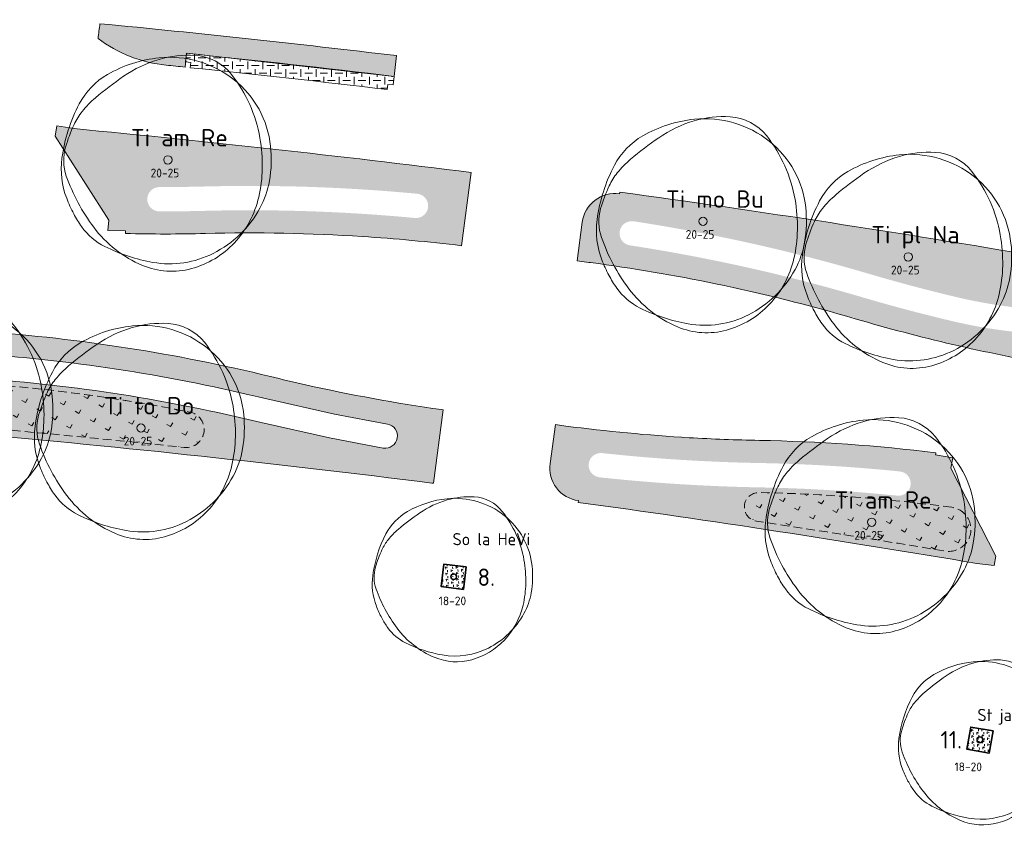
# Model space of a CAD drawing. Header units: metres. Extents: x 167415 to 168367, y 462435 to 462930.
# Tile 128 of 146: x 167543 to 167599, y 462763 to 462810. Entities that reach past the tile are written whole.
import ezdxf
from ezdxf.enums import TextEntityAlignment as Align

# ---------------------------------------------------------------- set-up
doc = ezdxf.new("R2010")
doc.units = ezdxf.units.M
doc.header["$LTSCALE"] = 0.2
doc.linetypes.add('DASHED', pattern=[0.75, 0.5, -0.25])
for name, color, linetype, lineweight in [('N-PV-GR-BOOM-afmeting', 90, 'Continuous', 25), ('N-PV-GR-BOOM-GRANULAAT-S', 90, 'Continuous', 20), ('N-PV-GR-BOOM-GROND-S', 90, 'Continuous', 20), ('N-WE-GR-BEPLANTING_CULTUUR-A-200', 46, 'Continuous', 18), ('N-WE-GR-BEPLANTING_CULTUUR-G', 46, 'Continuous', 35), ('N-WE-GR-BEPLANTING_CULTUUR-T35', 46, 'Continuous', 35), ('N-WE-GR-BOLLEN-A-WRM-200 Mengsel Bloemendal-A', 108, 'Continuous', 18), ('N-WE-GR-BOLLEN-A-WRM-200 Mengsel Bloemendal-G', 108, 'DASHED', 18), ('N-WE-GW-BOOM_T35', 90, 'Continuous', 20), ('N-WE-VH-VERHARDING_GRASPLAAT-G', 72, 'Continuous', 18), ('N-WE-VH-VERHARDING_TEGEL_GRAS-A', 72, 'Continuous', 18), ('N_WE_GR_GRAS_WRM_RVA kruidenmengsel Barneveld_B116-A', 83, 'Continuous', 18), ('N_WE_GR_GRAS_WRM_RVA kruidenmengsel Barneveld_B116-G', 83, 'Continuous', 18), ('N_WE_GR_GRAS_WRM_RVA margrietmengsel-A', 213, 'Continuous', 18), ('N_WE_GR_GRAS_WRM_RVA margrietmengsel-G', 213, 'Continuous', 18)]:
    doc.layers.add(name, color=color, linetype=linetype, lineweight=lineweight)
doc.styles.add('NLCS-ISO-M200-T25', font='NLCS-ISO.ttf', dxfattribs={"height": 0.5})
doc.styles.add('NLCS-ISO-M200-T35', font='NLCS-ISO.ttf', dxfattribs={"height": 0.7000000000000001})
doc.styles.add('Standaard200', font='isocpeur.ttf', dxfattribs={"height": 0.4})
pattern_1 = [(92.99999999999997, (0, 0), (-0.30865369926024, 0.1572666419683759), [0.1154704, -0.23094]), (92.99999999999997, (-0.1089278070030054, 0.1677341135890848), (-0.30865369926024, 0.1572666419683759), [0.1154704, -0.23094]), (333, (-0.1089278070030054, 0.1677341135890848), (0.2905237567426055, 0.1886686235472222), [0.1154704, -0.23094])]
pattern_2 = [(60.02193949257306, (0, 0), (-0.8575026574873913, 0.4946416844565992), [0.24, -0.74994]), (150.0219394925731, (0, 0), (-0.4946416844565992, -0.8575026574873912), [0.24, -0.74994])]

# ---------------------------------------------------------------- blocks, each defined once
blk = doc.blocks.new('*U59')
at = {"linetype": 'Continuous'}
blk.add_circle((0, 0), 0.1845092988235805, dxfattribs=at)
blk.add_circle((0, 0), 0.15)
for centre, radius, start, end in [((0.9143825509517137, -0.002301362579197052), 4.600723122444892, 86.58911100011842, 106.3682710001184), ((1.056161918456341, 2.378944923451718), 2.21526890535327, 38.20985000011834, 86.5854950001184), ((0.1954232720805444, -1.18369016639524), 5.69477568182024, 95.77430700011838, 119.9477920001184), ((1.167773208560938, -0.8648117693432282), 5.499689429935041, 106.3688740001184, 124.4477540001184), ((0.07970034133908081, -0.03998979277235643), 4.545240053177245, 51.53933000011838, 95.77344500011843), ((-1.04000423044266, 0.9606120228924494), 3.220049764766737, 119.9474720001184, 152.2845150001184), ((6.673480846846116, -8.892264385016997), 15.23380010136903, 124.4457860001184, 130.3031460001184), ((0.2288267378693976, 0.1477590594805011), 4.305464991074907, 6.022262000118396, 51.53931800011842), ((2.460397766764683, -0.8782636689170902), 7.174070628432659, 152.2851410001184, 172.4003910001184), ((-0.3515115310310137, -0.6099093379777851), 4.373408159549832, 130.3005070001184, 141.2454220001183), ((-1.549780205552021, 0.3518966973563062), 2.836877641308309, 141.2443700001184, 154.9906160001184), ((2.154547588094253, -1.37596471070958), 6.924367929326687, 154.9923550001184, 163.7785190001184), ((-2.823502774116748, -0.2440311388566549), 6.971300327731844, 358.8883060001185, 9.983350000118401), ((-0.9877565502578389, 0.01932567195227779), 5.528817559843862, 350.2300720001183, 6.023218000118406), ((-1.102603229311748, -0.4029311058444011), 3.57950533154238, 172.3996280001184, 201.0284730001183), ((-2.504075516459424, -0.0205774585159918), 2.072584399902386, 163.7796780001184, 199.3827820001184), ((-1.978632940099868, -0.2603525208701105), 6.126276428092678, 347.0492550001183, 358.8876950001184), ((3.469242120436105, 2.080817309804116), 8.404750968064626, 199.3819430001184, 216.8465580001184), ((0.6392974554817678, -0.2608628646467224), 3.877806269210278, 331.3473820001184, 350.2303160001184), ((1.476309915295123, 0.5879067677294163), 6.342209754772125, 201.0235440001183, 207.8216400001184), ((-0.2560194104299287, -0.6565432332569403), 4.358694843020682, 316.7621770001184, 347.0498660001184), ((-0.1795833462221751, 0.1865259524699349), 4.810936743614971, 296.8801270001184, 331.3479920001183), ((0.1673832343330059, -0.1029643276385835), 4.862144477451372, 207.8203580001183, 215.5805050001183), ((-1.507113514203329, -1.300645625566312), 2.803406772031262, 215.5851440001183, 243.3800810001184), ((0.9177623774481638, 0.1688468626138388), 5.216390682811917, 216.8467250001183, 247.0462340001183), ((0.6477036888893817, 2.999956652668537), 7.613650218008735, 243.3843840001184, 260.1467900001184), ((-0.04137638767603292, -0.8584661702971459), 4.063995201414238, 285.3685610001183, 316.7631230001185), ((0.07267107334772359, -0.3112232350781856), 4.252909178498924, 260.1457210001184, 296.8807070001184), ((0.1648026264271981, -1.608874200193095), 3.285778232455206, 247.0471650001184, 285.3699040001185)]:
    blk.add_arc(centre, radius, start, end, dxfattribs=at)
blk.add_arc((-2.118072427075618, -0.1198345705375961), 6.255027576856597, 9.983148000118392, 38.20995300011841)
at = {"style": 'NLCS-ISO-M200-T35'}
blk.add_attdef('#._SOORT_TYPE', text='', height=0.7000000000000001, dxfattribs=at).set_placement((-0.141237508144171, 0.8669552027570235), align=Align.BOTTOM_LEFT)
blk = doc.blocks.new('*U76')
at = {"linetype": 'Continuous'}
blk.add_circle((0, 0), 0.1845092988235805, dxfattribs=at)
blk.add_circle((0, 0), 0.15)
for centre, radius, start, end in [((0.9143825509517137, -0.002301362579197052), 4.600723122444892, 86.58911100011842, 106.3682710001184), ((1.056161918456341, 2.378944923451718), 2.21526890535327, 38.20985000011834, 86.5854950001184), ((0.1954232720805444, -1.18369016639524), 5.69477568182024, 95.77430700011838, 119.9477920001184), ((1.167773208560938, -0.8648117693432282), 5.499689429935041, 106.3688740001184, 124.4477540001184), ((0.07970034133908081, -0.03998979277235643), 4.545240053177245, 51.53933000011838, 95.77344500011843), ((-1.04000423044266, 0.9606120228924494), 3.220049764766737, 119.9474720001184, 152.2845150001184), ((6.673480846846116, -8.892264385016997), 15.23380010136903, 124.4457860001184, 130.3031460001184), ((0.2288267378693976, 0.1477590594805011), 4.305464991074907, 6.022262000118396, 51.53931800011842), ((2.460397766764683, -0.8782636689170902), 7.174070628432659, 152.2851410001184, 172.4003910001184), ((-0.3515115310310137, -0.6099093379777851), 4.373408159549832, 130.3005070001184, 141.2454220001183), ((-1.549780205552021, 0.3518966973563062), 2.836877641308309, 141.2443700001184, 154.9906160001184), ((2.154547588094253, -1.37596471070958), 6.924367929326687, 154.9923550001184, 163.7785190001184), ((-2.823502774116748, -0.2440311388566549), 6.971300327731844, 358.8883060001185, 9.983350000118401), ((-0.9877565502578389, 0.01932567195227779), 5.528817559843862, 350.2300720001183, 6.023218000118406), ((-1.102603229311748, -0.4029311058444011), 3.57950533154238, 172.3996280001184, 201.0284730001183), ((-2.504075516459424, -0.0205774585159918), 2.072584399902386, 163.7796780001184, 199.3827820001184), ((-1.978632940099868, -0.2603525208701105), 6.126276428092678, 347.0492550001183, 358.8876950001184), ((3.469242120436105, 2.080817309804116), 8.404750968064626, 199.3819430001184, 216.8465580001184), ((0.6392974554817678, -0.2608628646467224), 3.877806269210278, 331.3473820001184, 350.2303160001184), ((1.476309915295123, 0.5879067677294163), 6.342209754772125, 201.0235440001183, 207.8216400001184), ((-0.2560194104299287, -0.6565432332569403), 4.358694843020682, 316.7621770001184, 347.0498660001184), ((-0.1795833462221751, 0.1865259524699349), 4.810936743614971, 296.8801270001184, 331.3479920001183), ((0.1673832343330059, -0.1029643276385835), 4.862144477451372, 207.8203580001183, 215.5805050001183), ((-1.507113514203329, -1.300645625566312), 2.803406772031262, 215.5851440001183, 243.3800810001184), ((0.9177623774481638, 0.1688468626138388), 5.216390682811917, 216.8467250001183, 247.0462340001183), ((0.6477036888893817, 2.999956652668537), 7.613650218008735, 243.3843840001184, 260.1467900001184), ((-0.04137638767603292, -0.8584661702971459), 4.063995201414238, 285.3685610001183, 316.7631230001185), ((0.07267107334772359, -0.3112232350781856), 4.252909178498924, 260.1457210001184, 296.8807070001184), ((0.1648026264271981, -1.608874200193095), 3.285778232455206, 247.0471650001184, 285.3699040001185)]:
    blk.add_arc(centre, radius, start, end, dxfattribs=at)
blk.add_arc((-2.118072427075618, -0.1198345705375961), 6.255027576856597, 9.983148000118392, 38.20995300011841)
at = {"style": 'NLCS-ISO-M200-T35'}
blk.add_attdef('#._SOORT_TYPE', text='', height=0.7000000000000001, dxfattribs=at).set_placement((-0.06356112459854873, 1.597097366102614), align=Align.BOTTOM_LEFT)
blk = doc.blocks.new('BOOM_1E GROOTTE_TEXT')
at = {"linetype": 'Continuous'}
blk.add_circle((0, 0), 0.2415770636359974, dxfattribs=at)
for centre, radius, start, end in [((0.2558666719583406, -1.549799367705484), 7.456140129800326, 95.7743070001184, 119.9477920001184), ((1.528959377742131, -1.132293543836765), 7.200714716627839, 106.3688740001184, 124.4477540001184), ((1.197196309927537, -0.003013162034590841), 6.023702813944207, 86.58911100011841, 106.3682710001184), ((0.1043512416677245, -0.05235842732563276), 5.951059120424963, 51.53933000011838, 95.77344500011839), ((1.382827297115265, 3.114740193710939), 2.900440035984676, 38.20985000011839, 86.5854950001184), ((-1.361672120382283, 1.257724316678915), 4.21599438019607, 119.9474720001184, 152.2845150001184), ((8.73755370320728, -11.64259542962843), 19.9455351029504, 124.4457860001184, 130.3031460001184), ((-2.773181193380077, -0.1568987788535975), 8.189675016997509, 9.983148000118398, 38.2099530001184), ((0.2996016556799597, 0.1934601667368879), 5.637122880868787, 6.022262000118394, 51.53931800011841), ((-0.4602322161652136, -0.7985511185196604), 5.726080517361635, 130.3005070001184, 141.2454220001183), ((3.221385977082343, -1.149906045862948), 9.392973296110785, 152.2851410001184, 172.4003910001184), ((-2.029119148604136, 0.4607365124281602), 3.714309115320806, 141.2443700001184, 154.9906160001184), ((2.82093793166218, -1.801543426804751), 9.066038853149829, 154.9923550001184, 163.7785190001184), ((-3.696797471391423, -0.3195086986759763), 9.12748719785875, 358.8883060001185, 9.983350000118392), ((-3.278573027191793, -0.02694195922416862), 2.713623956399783, 163.7796780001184, 199.3827820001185), ((-1.29326450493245, 0.02530300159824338), 7.238852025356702, 350.2300720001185, 6.023218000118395), ((-1.443632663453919, -0.5275555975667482), 4.686627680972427, 172.3996280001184, 201.0284730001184), ((-2.590613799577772, -0.3408781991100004), 8.021101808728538, 347.0492550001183, 358.8876950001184), ((4.542260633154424, 2.724403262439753), 11.00429665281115, 199.3819430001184, 216.8465580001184), ((0.8370288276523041, -0.3415463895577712), 5.07719154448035, 331.3473820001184, 350.2303160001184), ((1.932924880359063, 0.7697432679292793), 8.303822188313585, 201.0235440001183, 207.8216400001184), ((-0.3352048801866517, -0.8596086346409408), 5.706816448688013, 316.7621770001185, 347.0498660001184), ((-0.2351275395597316, 0.2442174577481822), 6.298934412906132, 296.8801270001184, 331.3479920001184), ((0.2191539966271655, -0.134810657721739), 6.365980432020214, 207.8203580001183, 215.5805050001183), ((-1.973255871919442, -1.702928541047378), 3.670485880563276, 215.5851440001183, 243.3800810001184), ((1.201621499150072, 0.2210703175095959), 6.829793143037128, 216.8467250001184, 247.0462340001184), ((0.8480350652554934, 3.927827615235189), 9.968512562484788, 243.3843840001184, 260.1467900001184), ((-0.05417388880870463, -1.123985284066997), 5.320967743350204, 285.3685610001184, 316.7631230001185), ((0.09514785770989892, -0.4074829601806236), 5.568311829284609, 260.1457210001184, 296.8807070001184), ((0.2157752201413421, -2.10649060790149), 4.302052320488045, 247.0471650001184, 285.3699040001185)]:
    blk.add_arc(centre, radius, start, end, dxfattribs=at)
at = {"style": 'NLCS-ISO-M200-T35'}
for tag, p in [('#._SOORT_TYPE', (-1.662806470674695, 0.4775128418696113)), ('#_AFMETING_...', (-1.662806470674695, -1.864294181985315))]:
    blk.add_attdef(tag, text='', height=0.7000000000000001, dxfattribs=at).set_placement(p, align=Align.BOTTOM_LEFT)

msp = doc.modelspace()

# ---------------------------------------------------------------- hatches: boundary and pattern name
at = {"layer": 'N-WE-GR-BEPLANTING_CULTUUR-A-200', "ltscale": 0.1, "transparency": 33554687}
h = msp.add_hatch(dxfattribs=at)
h.set_pattern_fill('AGR-BEPLANTING_SOORT_02', color=256, scale=0.08, angle=33, pattern_type=2)
h.set_pattern_definition(pattern_1)
h.paths.add_polyline_path([(167568.2871118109, 462778.3555794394), (167566.9977063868, 462778.5212105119), (167566.8320753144, 462777.2318050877), (167568.1214807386, 462777.0661740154)])
h = msp.add_hatch(dxfattribs=at)
h.set_pattern_fill('AGR-BEPLANTING_SOORT_02', color=256, scale=0.08, angle=33, pattern_type=2)
h.set_pattern_definition(pattern_1)
h.paths.add_polyline_path([(167598.5714060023, 462768.9222952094), (167597.2914522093, 462769.1497117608), (167597.0640356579, 462767.8697579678), (167598.343989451, 462767.6423414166)])
at = {"layer": 'N-WE-GR-BOLLEN-A-WRM-200 Mengsel Bloemendal-A', "transparency": 33554687}
h = msp.add_hatch(dxfattribs=at)
h.set_pattern_fill('AGR-BOLLEN', color=256, scale=0.4, angle=15.02193949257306, pattern_type=2)
h.set_pattern_definition(pattern_2)
edge = h.paths.add_edge_path()
edge.add_arc((167510.7619639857, 462789.5009126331), 1.058153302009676, 82.52660965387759, 272.2071868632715, ccw=False)
edge.add_arc((167472.8515045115, 461852.3212443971), 938.999999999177, 85.87992178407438, 87.67775091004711, ccw=False)
edge.add_arc((167533.3466566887, 462692.1452358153), 97.00000000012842, 78.73499892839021, 85.8799217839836, ccw=False)
edge.add_arc((167552.1815332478, 462786.2518836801), 1.030866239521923, -95.49917556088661, 83.66247760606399, ccw=False)
edge.add_line((167552.0827438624, 462785.2257619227), (167552.0628696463, 462785.2278700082))
edge.add_arc((167473.7849370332, 462047.1590232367), 742.2082304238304, 83.94596905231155, 87.14117578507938)
h = msp.add_hatch(dxfattribs=at)
h.set_pattern_fill('AGR-BOLLEN', color=256, scale=0.4, angle=15.02193949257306, pattern_type=2)
h.set_pattern_definition(pattern_2)
edge = h.paths.add_edge_path()
edge.add_arc((167583.2818548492, 462685.6462418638), 97.00000002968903, 82.34850197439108, 88.91971263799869)
edge.add_arc((167585.0951174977, 462781.8058279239), 0.8233193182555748, 88.91971263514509, 261.3843473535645)
edge.add_arc((167473.7849370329, 462047.1590231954), 742.2082304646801, 80.53648374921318, 81.38434735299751, ccw=False)
edge.add_arc((167596.0277043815, 462780.52138022), 1.272529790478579, 260.5364837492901, 442.3485019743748)
at = {"layer": 'N-WE-VH-VERHARDING_TEGEL_GRAS-A', "transparency": 33554687}
h = msp.add_hatch(dxfattribs=at)
h.set_pattern_fill('AGR-GRAS_GESTABILISEERD-SO', color=256, scale=7, style=0, pattern_type=2)
h.set_pattern_definition([(0, (0, 0), (0.4375, 0.4375), [0.4375, -0.4375]), (90, (0.21875, 0.21875), (-0.4374999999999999, 0.4375), [0.4375, -0.4375])])
edge = h.paths.add_edge_path()
edge.add_arc((167473.7849197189, 462047.1588651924), 764.758389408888, 83.21527662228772, 84.11435280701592)
edge.add_line((167552.2058121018, 462807.8858581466), (167552.1467351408, 462807.3892979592))
edge.add_line((167552.1467351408, 462807.3892979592), (167552.4451508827, 462807.3585076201))
edge.add_line((167552.4451508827, 462807.3585076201), (167552.4143576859, 462807.0600641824))
edge.add_arc((167476.9557984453, 462076.7245387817), 734.2233814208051, 83.21182595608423, 84.10110810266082, ccw=False)
edge.add_line((167563.7402795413, 462805.800959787), (167563.7758708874, 462806.1005750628))
edge.add_line((167563.7758708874, 462806.1005750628), (167564.0737763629, 462806.0651868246))
edge.add_line((167564.0737763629, 462806.0651868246), (167564.1328734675, 462806.5616841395))
at = {"layer": 'N_WE_GR_GRAS_WRM_RVA kruidenmengsel Barneveld_B116-A', "transparency": 33554687}
h = msp.add_hatch(color=256, dxfattribs=at)
h.dxf.hatch_style = 1
edge = h.paths.add_edge_path()
edge.add_arc((167788.3767719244, 462777.4911462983), 243.2799969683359, 172.4185020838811, 172.6185703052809)
edge.add_arc((167551.8260679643, 462814.9613076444), 7.799999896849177, 232.824680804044, 264.1962612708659)
edge.add_arc((167545.1282380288, 462744.1486774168), 63.32889696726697, 83.66508794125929, 84.64606474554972, ccw=False)
edge.add_line((167552.1159448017, 462807.0908822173), (167552.2058121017, 462807.8858581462))
edge.add_line((167552.2058121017, 462807.8858581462), (167564.1328734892, 462806.561684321))
edge.add_line((167564.1328734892, 462806.561684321), (167564.2747982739, 462807.7532619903))
edge.add_arc((167473.7718877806, 462047.0598708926), 766.05823020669, 83.21517158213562, 84.49788367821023)
at = {"layer": 'N_WE_GR_GRAS_WRM_RVA margrietmengsel-A', "transparency": 33554687}
h = msp.add_hatch(color=256, dxfattribs=at)
h.dxf.hatch_style = 1
edge = h.paths.add_edge_path(flags=16)
edge.add_arc((167555.8578657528, 462697.5613041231), 101.2999999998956, 84.63594685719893, 86.30505869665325)
edge.add_arc((167555.8578657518, 462697.5613041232), 101.2999999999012, 86.3050586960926, 91.47537528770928)
edge.add_arc((167550.7084035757, 462897.4950007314), 98.70000000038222, 269.9621612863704, 271.4753752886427, ccw=False)
edge.add_arc((167550.643683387, 462799.4950221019), 0.699999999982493, 89.96216128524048, 269.96216128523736, ccw=False)
edge.add_arc((167550.7084035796, 462897.4950007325), 97.30000000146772, 269.9621612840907, 271.4753752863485)
edge.add_arc((167555.8578657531, 462697.5613041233), 102.6999999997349, 86.30505869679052, 91.47537528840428, ccw=False)
edge.add_arc((167555.8578657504, 462697.5613041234), 102.6999999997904, 84.63594685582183, 86.3050586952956, ccw=False)
edge.add_arc((167565.39320195, 462799.1146268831), 0.6999999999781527, -95.36405314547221, 84.63594685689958, ccw=False)
edge = h.paths.add_edge_path()
edge.add_line((167544.7382962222, 462803.7107042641), (167544.6420778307, 462803.1183233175))
edge.add_line((167544.6420778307, 462803.1183233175), (167547.7254271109, 462798.2894186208))
edge.add_line((167547.7254271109, 462798.2894186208), (167547.6846437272, 462797.6906155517))
edge.add_line((167547.6846437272, 462797.6906155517), (167548.6845754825, 462797.6789328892))
edge.add_line((167548.6845754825, 462797.6789328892), (167548.6828230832, 462797.5289431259))
edge.add_arc((167550.9966655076, 462877.1578256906), 79.66249308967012, 268.3355774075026, 271.6447266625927)
edge.add_arc((167555.8416529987, 462696.7243782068), 100.8362380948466, 86.32651187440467, 91.45392210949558, ccw=False)
edge.add_arc((167555.1774485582, 462689.0445884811), 108.5429390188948, 83.20831176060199, 86.23635739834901, ccw=False)
edge.add_line((167568.0137278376, 462796.8258463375), (167568.5743920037, 462801.0313640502))
edge.add_arc((167473.7849372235, 462047.1590232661), 759.8082303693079, 82.83342443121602, 84.56627209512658)
edge.add_line((167545.7344817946, 462803.5529748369), (167544.7382962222, 462803.7107042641))
h = msp.add_hatch(color=256, dxfattribs=at)
h.dxf.hatch_style = 1
edge = h.paths.add_edge_path(flags=16)
edge.add_line((167617.059902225, 462793.5027857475), (167624.5749775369, 462787.3643719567))
edge.add_line((167624.5749775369, 462787.3643719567), (167634.2628697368, 462785.3246060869))
edge.add_line((167634.2628697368, 462785.3246060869), (167662.293893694, 462778.6683996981))
edge.add_arc((167611.2368215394, 462580.5413309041), 204.6000000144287, 68.84619023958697, 75.54936296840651, ccw=False)
edge.add_line((167685.0714045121, 462771.3543660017), (167690.6419003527, 462770.963518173))
edge.add_arc((167690.2699023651, 462772.9226278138), 1.994114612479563, 280.7513944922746, 407.8130180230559)
edge.add_line((167691.6090545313, 462774.4001813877), (167677.4162676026, 462778.5968048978))
edge.add_line((167677.4162676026, 462778.5968048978), (167670.4642717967, 462780.768606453))
edge.add_line((167670.4642717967, 462780.768606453), (167622.3717369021, 462795.0068258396))
edge.add_arc((167617.8816875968, 462778.6434462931), 16.96822715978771, 74.65591613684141, 107.386262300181)
edge.add_arc((167603.0385404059, 462821.3954510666), 28.30000000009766, 256.6733052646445, 290.201938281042, ccw=False)
edge.add_arc((167618.9432561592, 462888.5373903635), 97.29999996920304, 253.5621939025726, 256.6733052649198, ccw=False)
edge.add_arc((167562.3483781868, 462696.7118973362), 102.7000000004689, 73.56219390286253, 78.30879099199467)
edge.add_arc((167562.3483781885, 462696.7118973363), 102.7000000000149, 78.30879099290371, 81.28951585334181)
edge.add_arc((167577.7954310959, 462797.5354489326), 0.6999999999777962, 81.28951585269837, 261.2895158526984)
edge.add_arc((167562.3483781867, 462696.7118973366), 101.3000000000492, 78.30879099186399, 81.28951585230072, ccw=False)
edge.add_arc((167562.3483781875, 462696.7118973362), 101.3000000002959, 73.5621939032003, 78.30879099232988, ccw=False)
edge.add_arc((167618.9432561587, 462888.5373903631), 98.69999996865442, 253.5621939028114, 256.6733052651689)
edge.add_arc((167603.038540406, 462821.3954510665), 29.70000000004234, 256.6733052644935, 290.2311302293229)
edge.add_arc((167615.1634266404, 462788.9282180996), 4.959310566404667, 67.28248539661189, 111.9575979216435, ccw=False)
edge.add_line((167617.0786530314, 462793.5027857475), (167617.059902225, 462793.5027857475))
edge = h.paths.add_edge_path()
edge.add_line((167574.9552142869, 462798.1763939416), (167574.6589034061, 462795.9532907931))
edge.add_line((167574.6589034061, 462795.9532907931), (167575.3246284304, 462795.8664077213))
edge.add_arc((167562.3483596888, 462696.7117566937), 100.0001418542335, 82.48012094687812, 82.54413148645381, ccw=False)
edge.add_arc((167562.3483781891, 462696.7118973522), 99.99999998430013, 78.30879099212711, 82.4801209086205, ccw=False)
edge.add_arc((167562.3483795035, 462696.7118970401), 100.0000000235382, 73.56027946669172, 78.30879176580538, ccw=False)
edge.add_arc((167618.9432562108, 462888.5373906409), 100.0000002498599, 253.5641091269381, 260.2114373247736)
edge.add_arc((167473.7849371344, 462047.1590235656), 753.8082300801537, 75.5493629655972, 80.21143732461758, ccw=False)
edge.add_arc((167613.3649607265, 462586.7681371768), 196.4397771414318, 66.94944954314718, 75.69722217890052, ccw=False)
edge.add_line((167690.2796023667, 462767.5241161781), (167690.3399253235, 462767.661452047))
edge.add_line((167690.3399253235, 462767.661452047), (167691.2554977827, 462767.2592990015))
edge.add_line((167691.2554977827, 462767.2592990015), (167691.5006920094, 462767.8159250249))
edge.add_line((167691.5006920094, 462767.8159250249), (167691.7205455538, 462768.1640386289))
edge.add_line((167691.7205455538, 462768.1640386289), (167695.3732259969, 462773.9253627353))
edge.add_line((167695.3732259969, 462773.9253627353), (167695.8125527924, 462774.6183070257))
edge.add_line((167695.8125527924, 462774.6183070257), (167695.9805671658, 462775.1943016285))
edge.add_line((167695.9805671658, 462775.1943016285), (167623.645699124, 462796.2957525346))
edge.add_arc((167618.4228366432, 462778.3920041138), 18.65000000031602, 73.73703519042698, 99.45479292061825)
edge.add_line((167615.3592130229, 462796.7886535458), (167611.6838240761, 462796.1765851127))
edge.add_arc((167606.5339794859, 462827.1007119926), 31.35000036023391, 260.3406057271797, 279.4547929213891, ccw=False)
edge.add_arc((167473.7849629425, 462047.1591936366), 759.8080580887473, 80.34060571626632, 82.18416314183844)
edge.add_line((167577.1108164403, 462799.9088553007), (167577.0973162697, 462799.809770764))
edge.add_arc((167576.8406184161, 462797.92509397), 1.902077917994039, 82.24389321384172, 172.407961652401)
h = msp.add_hatch(color=256, dxfattribs=at)
h.dxf.hatch_style = 1
edge = h.paths.add_edge_path()
edge.add_arc((167496.4837385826, 462688.5657343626), 99.99999997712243, 87.97320017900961, 93.46616452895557, ccw=False)
edge.add_arc((167473.7849371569, 462047.159023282), 741.8082303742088, 86.95426823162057, 87.9732001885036, ccw=False)
edge.add_arc((167473.7379409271, 462046.499698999), 742.4691204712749, 82.8388072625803, 86.95335007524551, ccw=False)
edge.add_line((167566.2950556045, 462783.1770879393), (167566.3942256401, 462783.1646213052))
edge.add_line((167566.3942256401, 462783.1646213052), (167566.961875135, 462787.3819004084))
edge.add_line((167566.961875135, 462787.3819004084), (167566.8579115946, 462787.3993864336))
edge.add_arc((167580.9108505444, 462886.4070371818), 99.99999999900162, 257.3712119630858, 261.92151911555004, ccw=False)
edge.add_arc((167580.9737555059, 462886.7009585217), 100.3005636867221, 256.183264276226, 257.3728559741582, ccw=False)
edge.add_arc((167533.3466560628, 462692.1452359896), 99.99999999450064, 76.30601868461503, 85.87870752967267)
edge.add_arc((167472.4681542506, 461846.3237729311), 948.0095157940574, 85.88272743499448, 87.72345973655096)
edge.add_arc((167502.1855456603, 462589.5916800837), 204.1478539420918, 87.7709896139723, 89.97491722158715)
edge.add_line((167502.2749169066, 462793.7395144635), (167502.5275789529, 462792.4392933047))
edge.add_arc((167502.2273548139, 462593.7395200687), 198.7000000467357, 87.72885106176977, 89.91342937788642, ccw=False)
edge.add_arc((167472.8515049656, 461852.3212443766), 940.6999999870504, 85.87992181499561, 87.73059477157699, ccw=False)
edge.add_arc((167533.3466566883, 462692.145235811), 98.7000000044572, 76.2420322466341, 85.87992181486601, ccw=False)
edge.add_line((167556.819586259, 462788.0134348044), (167560.7076124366, 462787.1421432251))
edge.add_line((167560.7076124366, 462787.1421432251), (167563.7476403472, 462786.5716015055))
edge.add_arc((167563.6290396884, 462785.8817218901), 0.7000000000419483, -99.75465137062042, 80.24534862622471, ccw=False)
edge.add_line((167563.5104390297, 462785.1918422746), (167560.4283969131, 462785.770269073))
edge.add_line((167560.4283969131, 462785.770269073), (167556.4866369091, 462786.6536021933))
edge.add_arc((167533.3466566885, 462692.1452358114), 97.30000000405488, 76.24203224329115, 85.8799217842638)
edge.add_arc((167472.8515045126, 461852.3212443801), 939.3000000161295, 85.8799217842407, 87.7310619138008)
edge.add_arc((167502.2273519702, 462593.7395201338), 197.2999999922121, 87.73106195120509, 96.39076027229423)
edge.add_arc((167458.1470933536, 462985.8943244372), 197.3244849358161, 273.01938889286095, 276.4360883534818, ccw=False)
edge.add_line((167468.5409414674, 462788.8437718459), (167467.9075349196, 462790.3457685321))
edge.add_line((167467.9075349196, 462790.3457685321), (167466.9312721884, 462791.4667874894))
edge.add_arc((167457.8705614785, 462988.1599868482), 196.9017804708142, 271.5966299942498, 272.63747676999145, ccw=False)
edge.add_line((167463.3568050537, 462791.3346523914), (167463.362794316, 462791.1097321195))
edge.add_line((167463.362794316, 462791.1097321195), (167462.3580633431, 462791.0829777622))
edge.add_arc((167462.330723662, 462789.8096489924), 1.273622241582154, 88.76998955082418, 226.5394480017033)
edge.add_line((167461.4546562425, 462788.8851926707), (167462.1728936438, 462788.1917342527))
edge.add_line((167462.1728936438, 462788.1917342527), (167462.1250855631, 462788.1415606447))
edge.add_arc((167466.9678325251, 462794.3278080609), 7.85632580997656, 231.9452848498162, 273.1025779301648)
edge.add_arc((167457.7060454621, 462991.2309089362), 204.9769379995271, 272.7087489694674, 276.3908186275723)
edge.add_arc((167502.2273521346, 462593.7395201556), 194.9999999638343, 93.46616452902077, 96.3908186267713, ccw=False)
h = msp.add_hatch(color=256, dxfattribs=at)
h.dxf.hatch_style = 1
edge = h.paths.add_edge_path(flags=16)
edge.add_arc((167576.0184311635, 462784.2033373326), 0.7000000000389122, 83.82749380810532, 263.8272313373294, ccw=False)
edge.add_arc((167586.9864514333, 462885.6118657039), 101.2999367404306, 263.827065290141, 266.626944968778)
edge.add_arc((167586.9864567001, 462885.6119287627), 101.2999999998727, 266.6269440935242, 268.938649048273)
edge.add_arc((167583.2818548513, 462685.6462418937), 98.69999999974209, 84.22728197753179, 88.93864904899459, ccw=False)
edge.add_arc((167593.1389460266, 462783.1492559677), 0.6999999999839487, -95.77271802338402, 84.22728197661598, ccw=False)
edge.add_arc((167583.2818548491, 462685.6462418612), 97.30000003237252, 84.22728197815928, 88.93864904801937)
edge.add_arc((167586.9864566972, 462885.6119287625), 102.6999999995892, 266.62694409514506, 268.9386490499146, ccw=False)
edge.add_arc((167586.9864566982, 462885.6119287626), 102.6999999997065, 263.8270702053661, 266.62694409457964, ccw=False)
edge = h.paths.add_edge_path()
edge.add_line((167596.1522478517, 462784.0377238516), (167596.2562562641, 462784.6323077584))
edge.add_line((167596.2562562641, 462784.6323077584), (167595.2704927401, 462784.8004454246))
edge.add_arc((167594.4986287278, 462784.9436159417), 0.785029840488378, 349.4918205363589, 358.5415672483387)
edge.add_arc((167583.2786135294, 462685.5726136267), 100.0736756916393, 83.110233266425, 88.9375651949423)
edge.add_arc((167586.9864556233, 462885.611928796), 100.0000000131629, 266.62701130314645, 268.9386589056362, ccw=False)
edge.add_arc((167587.1504472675, 462887.7462155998), 102.1402452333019, 262.608756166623, 266.60561930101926, ccw=False)
edge.add_line((167574.0107130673, 462786.4546706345), (167573.4063934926, 462786.5342174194))
edge.add_line((167573.4063934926, 462786.5342174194), (167573.1061381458, 462784.3035088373))
edge.add_arc((167574.9699242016, 462784.0354241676), 1.8829678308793, 171.814787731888, 262.6991751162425)
edge.add_arc((167567.6641700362, 462783.0877579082), 7.126110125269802, 351.7779351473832, 352.581967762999, ccw=False)
edge.add_arc((167473.8130089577, 462047.353013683), 741.6122245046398, 80.38807384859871, 82.18006037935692, ccw=False)
edge.add_line((167597.6429527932, 462778.5539686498), (167598.637057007, 462778.435686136))
edge.add_line((167598.637057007, 462778.435686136), (167598.7345570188, 462778.976997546))
edge.add_line((167598.7345570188, 462778.976997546), (167596.1522478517, 462784.0377238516))

# ---------------------------------------------------------------- linework, layer by layer
at = {"layer": 'N-WE-GR-BEPLANTING_CULTUUR-G', "transparency": 33554687}
for points in [[(167568.2871118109, 462778.3555794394), (167566.9977063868, 462778.5212105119), (167566.8320753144, 462777.2318050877), (167568.1214807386, 462777.0661740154), (167568.2871118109, 462778.3555794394)], [(167598.5714060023, 462768.9222952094), (167597.2914522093, 462769.1497117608), (167597.0640356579, 462767.8697579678), (167598.343989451, 462767.6423414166), (167598.5714060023, 462768.9222952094)]]:
    msp.add_lwpolyline(points, close=True, dxfattribs=at)
at = {"layer": 'N-WE-GR-BOLLEN-A-WRM-200 Mengsel Bloemendal-G', "ltscale": 5, "transparency": 33554687, "flags": 128}
for points in [[(167510.8027168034, 462788.4435443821, -1.088259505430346), (167510.8995934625, 462790.5500773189, -0.007844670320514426), (167540.3158131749, 462788.8945554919, -0.03118571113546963), (167552.2953256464, 462787.2764501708, -0.9927106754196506), (167552.0827438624, 462785.2257619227), (167552.0628696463, 462785.2278700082, 0.01394262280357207)], [(167596.1971382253, 462781.7825797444, 0.02868017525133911), (167585.1106399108, 462782.6290009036, 0.936312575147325), (167584.9717797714, 462780.9917993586, -0.00369951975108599), (167595.818475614, 462779.2661689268, 1.015939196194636)]]:
    msp.add_lwpolyline(points, format="xyb", close=True, dxfattribs=at)
at = {"layer": 'N-WE-VH-VERHARDING_GRASPLAAT-G', "transparency": 33554687}
msp.add_lwpolyline([(167564.1328734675, 462806.5616841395, 0.003922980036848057), (167552.2058121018, 462807.8858581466), (167552.1467351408, 462807.3892979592), (167552.4451508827, 462807.3585076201), (167552.4143576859, 462807.0600641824, -0.003880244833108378), (167563.7402795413, 462805.800959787), (167563.7758708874, 462806.1005750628), (167564.0737763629, 462806.0651868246)], format="xyb", close=True, dxfattribs=at)
at = {"layer": 'N_WE_GR_GRAS_WRM_RVA kruidenmengsel Barneveld_B116-G', "transparency": 33554687, "flags": 128}
msp.add_lwpolyline([(167547.2234807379, 462809.5886084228, 0.0008729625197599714), (167547.1128716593, 462808.7463435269, 0.1377457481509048), (167551.0373224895, 462807.2012896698, -0.004280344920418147), (167552.1159448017, 462807.0908822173), (167552.2058121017, 462807.8858581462), (167564.1328734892, 462806.561684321), (167564.2747982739, 462807.7532619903, 0.00559694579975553)], format="xyb", close=True, dxfattribs=at)
at = {"layer": 'N_WE_GR_GRAS_WRM_RVA margrietmengsel-G', "transparency": 33554687, "flags": 128}
for points in [[(167544.7382962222, 462803.7107042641), (167544.6420778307, 462803.1183233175), (167547.7254271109, 462798.2894186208), (167547.6846437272, 462797.6906155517), (167548.6845754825, 462797.6789328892), (167548.6828230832, 462797.5289431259, 0.01443989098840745), (167553.2831346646, 462797.5281524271, -0.02237628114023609), (167562.3022858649, 462797.3534353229, -0.01321311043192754), (167568.0137278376, 462796.8258463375), (167568.5743920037, 462801.0313640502, 0.00756111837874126), (167545.7344817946, 462803.5529748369)], [(167574.9552142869, 462798.1763939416), (167574.6589034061, 462795.9532907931), (167575.3246284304, 462795.8664077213, -0.0002792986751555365), (167575.4353953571, 462795.8518488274, -0.01820287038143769), (167582.6120830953, 462794.6372886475, -0.02072225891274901), (167590.6490232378, 462792.623698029, 0.0290125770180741), (167601.9419772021, 462789.9932048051, -0.02034494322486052), (167661.894620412, 462777.1190189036, -0.03818790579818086), (167690.2796023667, 462767.5241161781), (167690.3399253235, 462767.661452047), (167691.2554977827, 462767.2592990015), (167691.5006920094, 462767.8159250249), (167691.7205455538, 462768.1640386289), (167695.3732259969, 462773.9253627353), (167695.8125527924, 462774.6183070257), (167695.9805671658, 462775.1943016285), (167623.645699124, 462796.2957525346, 0.1126882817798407), (167615.3592130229, 462796.7886535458), (167611.6838240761, 462796.1765851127, -0.08359528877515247), (167601.2737389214, 462796.195172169, 0.00804421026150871), (167577.1108164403, 462799.9088553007), (167577.0973162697, 462799.809770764, 0.4150525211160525)], [(167596.1522478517, 462784.0377238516), (167596.2562562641, 462784.6323077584), (167595.2704927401, 462784.8004454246, 0.03950750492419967), (167595.2834042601, 462784.923635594, 0.02543201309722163), (167585.1341718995, 462785.6290850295, -0.0100868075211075), (167581.1028795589, 462785.7851611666, -0.01744137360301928), (167574.0107130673, 462786.4546706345), (167573.4063934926, 462786.5342174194), (167573.1061381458, 462784.3035088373, 0.418741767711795), (167574.730638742, 462782.1677222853), (167574.7170325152, 462782.0686522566, -0.007819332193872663), (167597.6429527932, 462778.5539686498), (167598.637057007, 462778.435686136), (167598.7345570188, 462778.976997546)]]:
    msp.add_lwpolyline(points, format="xyb", close=True, dxfattribs=at)
for points in [[(167513.1994453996, 462787.9194077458, -0.01795500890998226), (167566.2950556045, 462783.1770879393), (167566.3942256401, 462783.1646213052), (167566.961875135, 462787.3819004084), (167566.8579115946, 462787.3993864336, -0.01985706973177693), (167559.0474946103, 462788.8263338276, -0.005190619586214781), (167557.0202648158, 462789.3026353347, 0.04179304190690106), (167540.5334672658, 462791.8866503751, 0.008031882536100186)], [(167540.4379529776, 462790.5901621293, -0.04207803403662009), (167556.819586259, 462788.0134348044), (167560.7076124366, 462787.1421432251), (167563.7476403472, 462786.5716015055, -1), (167563.5104390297, 462785.1918422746), (167560.4283969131, 462785.770269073), (167556.4866369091, 462786.6536021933, 0.04207803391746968), (167540.3373672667, 462789.193780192, 0.008077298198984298)]]:
    msp.add_lwpolyline(points, format="xyb", dxfattribs=at)

# ---------------------------------------------------------------- block references
at = {"layer": 'N-PV-GR-BOOM-GRANULAAT-S', "transparency": 33554687}
for name, p, values in [('*U76', (167567.5595935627, 462777.7936922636), {'#._SOORT_TYPE': 'So la HeVi'}), ('*U59', (167597.8141170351, 462768.4147404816), {'#._SOORT_TYPE': 'St ja Re'})]:
    msp.add_blockref(name, p, dxfattribs=at).add_auto_attribs(values)
at = {"layer": 'N-PV-GR-BOOM-GROND-S', "transparency": 33554687}
ref = msp.add_blockref('BOOM_1E GROOTTE_TEXT', (167551.128395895, 462801.7584886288), dxfattribs=at)
ref.add_attrib('#._SOORT_TYPE', 'Ti am Re', dxfattribs={"layer": 'N-WE-GW-BOOM_T35', "height": 1, "style": 'Standaard200'}).set_placement((167549.0010088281, 462802.2360014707), align=Align.BOTTOM_LEFT)
ref = msp.add_blockref('BOOM_1E GROOTTE_TEXT', (167581.8952450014, 462798.2263250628), dxfattribs=at)
ref.add_attrib('#._SOORT_TYPE', 'Ti mo Bu', dxfattribs={"layer": 'N-WE-GW-BOOM_T35', "height": 1, "style": 'Standaard200'}).set_placement((167579.7678579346, 462798.7038379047), align=Align.BOTTOM_LEFT)
ref = msp.add_blockref('BOOM_1E GROOTTE_TEXT', (167593.6955579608, 462796.1797385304), dxfattribs=at)
ref.add_attrib('#._SOORT_TYPE', 'Ti pl Na', dxfattribs={"layer": 'N-WE-GW-BOOM_T35', "height": 1, "style": 'Standaard200'}).set_placement((167591.568170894, 462796.6572513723), align=Align.BOTTOM_LEFT)
ref = msp.add_blockref('BOOM_1E GROOTTE_TEXT', (167538.5759725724, 462787.3871336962), dxfattribs=at)
ref.add_attrib('#._SOORT_TYPE', 'Ti am Re', dxfattribs={"layer": 'N-WE-GW-BOOM_T35', "height": 1, "style": 'Standaard200'}).set_placement((167536.4485855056, 462787.864646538), align=Align.BOTTOM_LEFT)
ref = msp.add_blockref('BOOM_1E GROOTTE_TEXT', (167549.5818852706, 462786.3412446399), dxfattribs=at)
ref.add_attrib('#._SOORT_TYPE', 'Ti to Do', dxfattribs={"layer": 'N-WE-GW-BOOM_T35', "height": 1, "style": 'Standaard200'}).set_placement((167547.4544982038, 462786.8187574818), align=Align.BOTTOM_LEFT)
ref = msp.add_blockref('BOOM_1E GROOTTE_TEXT', (167591.5921325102, 462780.9256725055), dxfattribs=at)
ref.add_attrib('#._SOORT_TYPE', 'Ti am Re', dxfattribs={"layer": 'N-WE-GW-BOOM_T35', "height": 1, "style": 'Standaard200'}).set_placement((167589.4647454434, 462781.4031853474), align=Align.BOTTOM_LEFT)

# ---------------------------------------------------------------- texts
at = {"layer": 'N-PV-GR-BOOM-afmeting', "ltscale": 0.8, "transparency": 33554687, "char_height": 0.5, "attachment_point": 1, "style": 'NLCS-ISO-M200-T25'}
for s, insert in [('20-25', (167550.1331911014, 462801.2539987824)), ('20-25', (167580.9000402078, 462797.7218352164)), ('20-25', (167592.7003531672, 462795.6752486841)), ('20-25', (167548.586680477, 462785.8367547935)), ('20-25', (167590.5969277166, 462780.4211826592)), ('18-20', (167566.7016697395, 462776.6505100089)), ('18-20', (167596.3572408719, 462767.1106123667))]:
    msp.add_mtext_dynamic_manual_height_columns(s, width=5.62560989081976, gutter_width=3, heights=[0], dxfattribs=dict(at, insert=insert))
at = {"layer": 'N-WE-GR-BEPLANTING_CULTUUR-T35', "ltscale": 0.1, "transparency": 33554687, "char_height": 1, "attachment_point": 1, "style": 'NLCS-ISO-M200-T25'}
for s, insert in [('8.', (167568.9344147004, 462778.2627861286)), ('11.', (167595.5500193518, 462768.9175411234))]:
    msp.add_mtext_dynamic_manual_height_columns(s, width=1.327694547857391, gutter_width=3.5, heights=[0], dxfattribs=dict(at, insert=insert))

doc.saveas('drawing.dxf')
